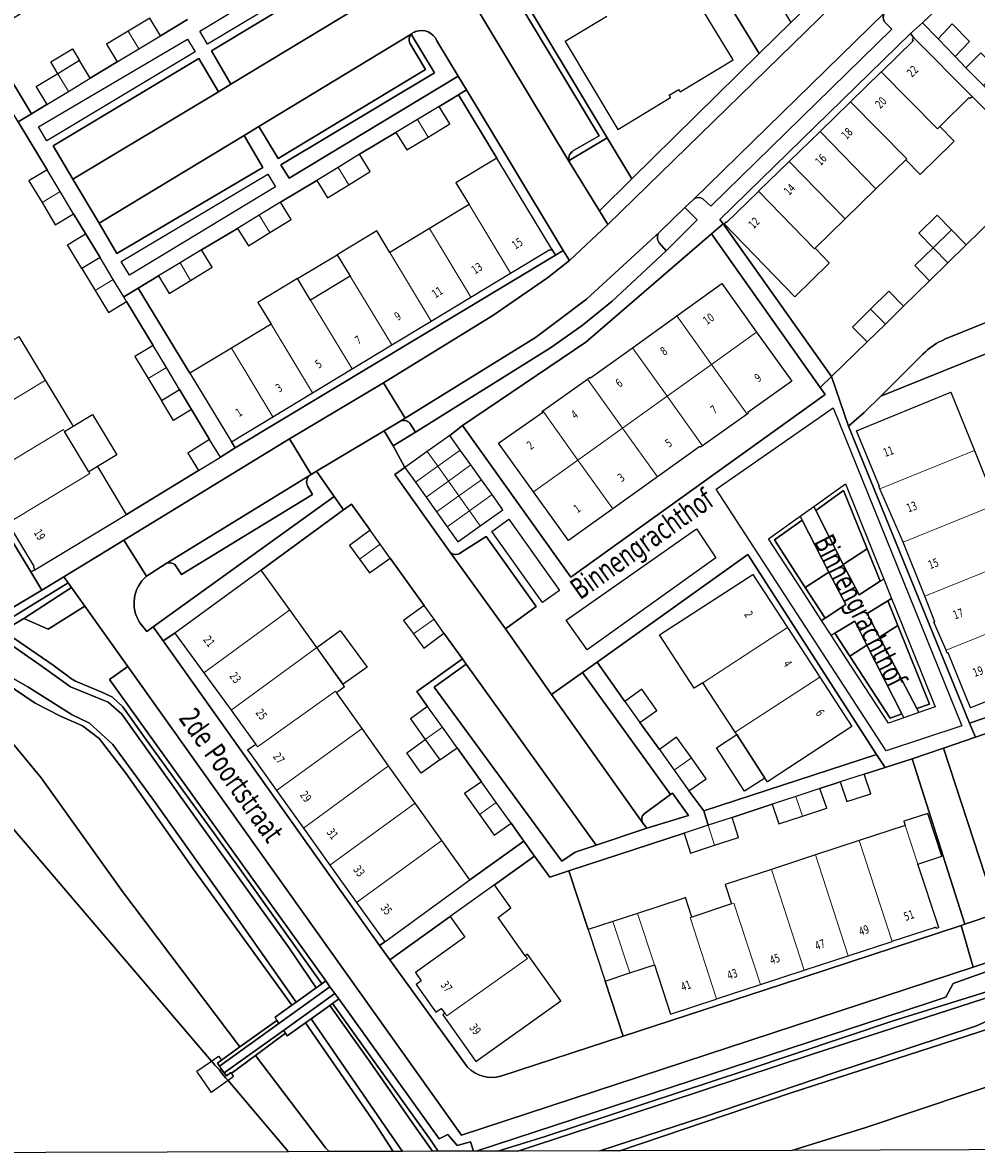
# Model space of a CAD drawing. Extents: x 136185 to 136541, y 444188 to 444483.
# Tile 2 of 9: x 136254 to 136366, y 444188 to 444320. Entities that reach past the tile are written whole.
import ezdxf
from ezdxf.enums import TextEntityAlignment as Align

# ---------------------------------------------------------------- set-up
doc = ezdxf.new("R2010")
doc.units = 0
doc.header["$LTSCALE"] = 0.001
doc.header["$MEASUREMENT"] = 0
for name, color, linetype in [('BTD_BEGROEID_TERREINDEEL', 252, 'CONTINUOUS'), ('GBI_GEBOUWINSTALLATIE', 252, 'CONTINUOUS'), ('KWD_KUNSTWERKDEEL', 252, 'CONTINUOUS'), ('ORL_STRAATNAAM', 250, 'CONTINUOUS'), ('OTD_ONBEGROEID_TERREINDEEL', 252, 'CONTINUOUS'), ('OWT_ONDERSTEUNEND_WATERDEEL', 252, 'CONTINUOUS'), ('VHL_OVERIG', 252, 'CONTINUOUS'), ('WGD_WEGDEEL', 252, 'CONTINUOUS'), ('WTD_WATERDEEL', 252, 'CONTINUOUS')]:
    doc.layers.add(name, color=color, linetype=linetype)
doc.layers.add('PND_BEBOUWING', color=7, linetype='CONTINUOUS', lineweight=18)
doc.styles.get("Standard").update_dxf_attribs({"font": 'verdana.ttf'})

msp = doc.modelspace()

# ---------------------------------------------------------------- linework, layer by layer
at = {"layer": 'BTD_BEGROEID_TERREINDEEL'}
for points in [[(136299.713, 444332.153), (136276.005, 444317.968), (136275.101, 444319.492), (136298.778, 444333.804)], [(136338.74, 444329.505), (136344.175, 444320.531), (136340.467, 444316.88), (136334.385, 444326.898)], [(136273.668, 444318.571), (136274.563, 444317.08), (136257.238, 444306.702), (136256.252, 444308.319)], [(136266.902, 444290.996), (136265.919, 444292.573), (136283.057, 444302.808), (136283.959, 444301.305)], [(136350.574, 444266.594), (136355.047, 444255.475), (136354.638, 444255.214), (136353.097, 444258.997), (136350.347, 444265.818), (136347.102, 444263.503), (136346.874, 444263.954)], [(136347.102, 444263.503), (136350.347, 444265.818), (136353.097, 444258.997), (136350.3, 444257.188)], [(136317.161, 444254.126), (136315.164, 444252.757), (136309.228, 444261.048), (136311.225, 444262.465)], [(136345.499, 444262.36), (136342.269, 444260.055), (136345.877, 444254.498), (136348.197, 444250.925), (136347.778, 444250.653), (136345.458, 444254.226), (136341.589, 444260.184), (136345.267, 444262.808)], [(136345.499, 444262.36), (136348.641, 444256.294), (136345.877, 444254.498), (136342.269, 444260.055)], [(136320.375, 444247.214), (136317.926, 444250.67), (136333.171, 444261.334), (136335.428, 444257.945)], [(136355.964, 444253.195), (136357.121, 444250.32), (136361.045, 444240.565), (136359.138, 444239.889), (136358.904, 444240.337), (136360.387, 444240.862), (136356.692, 444250.046), (136355.531, 444252.932)], [(136266.68, 444245.267), (136264.54, 444243.742), (136289.828, 444208.516), (136289.359, 444208.179), (136279.288, 444222.302), (136268.889, 444236.665), (136266.1, 444240.549), (136264.885, 444241.665), (136263.65, 444242.262), (136260.563, 444243.537), (136260.104, 444243.836), (136257.973, 444245.41), (136252.113, 444249.419), (136254.545, 444250.883), (136257.392, 444249.63), (136261.655, 444252.322)], [(136279.288, 444222.302), (136289.359, 444208.179), (136288.706, 444207.709), (136285.503, 444212.424), (136275.361, 444226.547), (136266.009, 444239.674), (136264.41, 444241.075), (136259.98, 444242.886), (136256.697, 444245.267), (136251.35, 444248.96), (136252.113, 444249.419), (136257.973, 444245.41), (136260.104, 444243.836), (136260.563, 444243.537), (136263.65, 444242.262), (136264.885, 444241.665), (136266.1, 444240.549), (136268.889, 444236.665)], [(136349.34, 444249.166), (136351.089, 444246.473), (136355.792, 444239.232), (136357.153, 444239.715), (136357.381, 444239.265), (136355.587, 444238.629), (136350.67, 444246.201), (136348.913, 444248.906)], [(136356.692, 444250.046), (136360.387, 444240.862), (136358.904, 444240.337), (136354.544, 444248.674)], [(136251.35, 444248.96), (136256.697, 444245.267), (136259.98, 444242.886), (136264.41, 444241.075), (136266.009, 444239.674), (136275.361, 444226.547), (136285.503, 444212.424), (136288.706, 444207.709), (136286.366, 444206.027), (136278.207, 444217.629), (136269.609, 444229.743), (136264.951, 444236.16), (136262.213, 444238.653), (136260.171, 444239.628), (136254.997, 444242.864), (136251.087, 444245.088), (136248.539, 444247.268)], [(136247.962, 444246.92), (136249.074, 444245.532), (136252.364, 444243.338), (136255.853, 444240.966), (136258.824, 444239.471), (136261.376, 444238.334), (136263.349, 444236.859), (136266.46, 444232.811), (136274.315, 444221.626), (136285.867, 444205.668), (136283.913, 444204.263), (136284.09, 444203.908), (136279.79, 444200.8), (136266.082, 444218.967), (136256.551, 444232.252), (136248.963, 444241.385), (136244.715, 444245.245), (136245.743, 444245.899), (136246.724, 444246.175)], [(136248.539, 444247.268), (136251.087, 444245.088), (136254.997, 444242.864), (136260.171, 444239.628), (136262.213, 444238.653), (136264.951, 444236.16), (136269.609, 444229.743), (136278.207, 444217.629), (136286.366, 444206.027), (136285.867, 444205.668), (136274.315, 444221.626), (136266.46, 444232.811), (136263.349, 444236.859), (136261.376, 444238.334), (136258.824, 444239.471), (136255.853, 444240.966), (136252.364, 444243.338), (136249.074, 444245.532), (136247.962, 444246.92)], [(136353.087, 444247.744), (136357.153, 444239.715), (136355.792, 444239.232), (136351.089, 444246.473)], [(136307.4247, 444188.6189), (136359.982, 444205.855), (136362.313, 444206.606), (136363.176, 444208.216), (136366.974, 444209.593), (136367.69, 444207.438), (136356.144, 444203.845), (136338.858, 444198.063), (136315.479, 444190.337), (136309.9596, 444188.6259)], [(136309.9596, 444188.6259), (136315.479, 444190.337), (136338.858, 444198.063), (136356.144, 444203.845), (136367.69, 444207.438), (136367.897, 444206.813), (136346.973, 444200.053), (136325.387, 444192.901), (136312.2735, 444188.6322)], [(136298.8026, 444188.5953), (136297.195, 444190.896), (136288.118, 444204.092), (136290.288, 444205.643), (136295.022, 444199.042), (136300.478, 444191.192), (136302.2945, 444188.6049)], [(136302.2945, 444188.6049), (136300.478, 444191.192), (136295.022, 444199.042), (136290.288, 444205.643), (136290.624, 444205.883), (136301.893, 444190.228), (136302.9618, 444188.6067)], [(136302.9618, 444188.6067), (136301.893, 444190.228), (136290.624, 444205.883), (136291.364, 444206.411), (136303.098, 444190.046), (136304.102, 444190.589), (136305.168, 444189.28), (136306.74, 444189.725), (136307.0858, 444188.618)], [(136312.2735, 444188.6322), (136325.387, 444192.901), (136346.973, 444200.053), (136367.897, 444206.813), (136368.661, 444204.509), (136365.906, 444203.265), (136361.76, 444201.899), (136349.087, 444197.736), (136334.179, 444192.669), (136321.859, 444188.6585)], [(136321.859, 444188.6585), (136334.179, 444192.669), (136349.087, 444197.736), (136361.76, 444201.899), (136365.906, 444203.265), (136368.661, 444204.509), (136368.951, 444203.635), (136367.465, 444202.959), (136344.243, 444195.422), (136324.2177, 444188.6649)], [(136290.2241, 444188.5718), (136289.835, 444188.981), (136281.602, 444199.798), (136285.112, 444202.404), (136285.329, 444202.1), (136287.451, 444203.616), (136295.549, 444191.903), (136297.713, 444188.5923)], [(136297.713, 444188.5923), (136295.549, 444191.903), (136287.451, 444203.616), (136288.118, 444204.092), (136297.195, 444190.896), (136298.8026, 444188.5953)], [(136324.2177, 444188.6649), (136344.243, 444195.422), (136367.465, 444202.959), (136368.951, 444203.635), (136369.475, 444202.054), (136369.854, 444202.174), (136371.31, 444197.553), (136352.939, 444191.399), (136344.3242, 444188.72)]]:
    msp.add_lwpolyline(points, close=True, dxfattribs=at)
for points in [[(136299.82, 444319.139, -0.1528), (136300.326, 444319.45, -0.4039), (136302.821, 444318.379), (136305.314, 444314.241), (136285.535, 444302.314), (136284.578, 444303.892), (136302.536, 444314.643), (136299.82, 444319.139)], [(136322.704, 444307.05), (136325.594, 444302.23), (136321.814, 444298.507), (136318.359, 444304.119, -0.0663), (136318.259, 444304.387), (136322.704, 444307.05)], [(136333.242, 444297.469), (136329.607, 444293.817), (136328.795, 444294.757, -0.3282), (136328.818, 444296.03), (136331.815, 444298.889), (136333.242, 444297.469)], [(136368.554, 444286.093), (136369.772, 444282.921), (136354.698, 444276.86), (136359.628, 444281.749, -0.0981), (136362.263, 444283.537), (136368.554, 444286.093)], [(136299.645, 444273.684), (136300.322, 444272.64), (136297.697, 444271.05), (136296.647, 444272.806), (136298.473, 444273.897, -0.3552), (136299.645, 444273.684)], [(136290.813, 444265.129), (136269.66, 444249.905), (136268.911, 444249.366), (136268.1, 444250.378, -0.3808), (136268.881, 444255.808), (136271.171, 444257.312, -0.2736), (136272.174, 444257.16), (136272.971, 444256.014), (136288.266, 444265.351), (136287.728, 444266.306, -0.3443), (136287.918, 444267.59), (136288.139, 444267.712), (136288.761, 444268.094), (136290.813, 444265.129)], [(136330.132, 444230.287), (136330.342, 444230.44), (136332.219, 444227.863), (136327.346, 444226.383), (136326.83, 444227.083, -0.3256), (136327.029, 444228.026), (136330.132, 444230.287)]]:
    msp.add_lwpolyline(points, format="xyb", dxfattribs=at)
at = {"layer": 'GBI_GEBOUWINSTALLATIE'}
for points in [[(136261.048, 444316.083), (136258.503, 444314.533), (136257.676, 444315.902), (136260.221, 444317.446)], [(136362.966, 444296.285), (136360.82, 444294.196), (136359.151, 444295.91), (136361.296, 444297.999)], [(136263.44, 444293.04), (136261.31, 444291.758), (136259.625, 444294.541), (136261.759, 444295.834)], [(136291.169, 444293.366), (136292.687, 444290.853), (136288.06, 444288.06), (136286.523, 444290.604)], [(136274.153, 444275.299), (136272.027, 444274.016), (136270.612, 444276.361), (136272.742, 444277.643)], [(136260.314, 444273.344), (136262.563, 444274.702), (136265.406, 444269.992), (136263.166, 444268.64), (136262.139, 444268.02), (136259.287, 444272.724)], [(136288.773, 444247.469), (136291.518, 444249.475), (136294.652, 444245.186), (136291.845, 444243.177)], [(136337.862, 444237.295), (136341.163, 444232.221), (136338.79, 444230.677), (136335.489, 444235.752)]]:
    msp.add_lwpolyline(points, close=True, dxfattribs=at)
at = {"layer": 'KWD_KUNSTWERKDEEL'}
msp.add_lwpolyline([(136274.839, 444197.833), (136274.754, 444197.954), (136276.477, 444199.153), (136277.302, 444199.728), (136277.548, 444199.375), (136277.641, 444199.247), (136277.158, 444198.898), (136277.397, 444198.567), (136277.657, 444198.207), (136277.963, 444197.784), (136278.218, 444197.432), (136278.716, 444197.802), (136278.787, 444197.708), (136278.857, 444197.613), (136279.058, 444197.334), (136278.411, 444196.869), (136276.566, 444195.542), (136276.477, 444195.48), (136274.997, 444197.606)], close=True, dxfattribs=at)
at = {"layer": 'OTD_ONBEGROEID_TERREINDEEL'}
for points in [[(136334.385, 444326.898), (136340.467, 444316.88), (136325.594, 444302.23), (136322.704, 444307.05), (136307.809, 444331.897)], [(136366.385, 444316.988), (136364.625, 444315.229), (136363.405, 444316.539), (136365.061, 444318.306), (136363.052, 444320.354), (136361.396, 444318.588), (136359.592, 444320.469), (136364.654, 444325.355), (136370.343, 444328.776)], [(136322.665, 444321.21), (136317.802, 444318.275), (136323.979, 444308.021), (136330.14, 444311.765), (136329.981, 444312.026), (136331.094, 444312.697), (136331.26, 444312.423), (136337.432, 444316.146), (136331.851, 444325.381)], [(136273.668, 444320.876), (136270.515, 444318.962), (136269.276, 444321.028), (136266.721, 444319.496), (136264.204, 444317.986), (136265.443, 444315.92), (136262.303, 444314.014), (136261.048, 444316.083), (136258.503, 444314.533), (136255.993, 444313.005), (136257.242, 444310.945), (136255.416, 444309.842), (136249.961, 444318.876), (136250.234, 444319.049), (136250.175, 444319.142), (136254.241, 444321.595)], [(136367.739, 444297.481), (136364.688, 444294.517), (136362.966, 444296.285), (136360.82, 444294.196), (136358.675, 444292.107), (136360.402, 444290.331), (136357.363, 444287.364), (136355.647, 444289.126), (136353.514, 444287.026), (136351.381, 444284.925), (136353.117, 444283.184), (136348.954, 444279.15), (136336.28, 444296.972), (136335.898, 444297.509), (136358.164, 444319.23), (136358.577, 444318.741), (136358.378, 444318.543), (136358.514, 444318.404), (136354.776, 444314.763), (136354.747, 444314.735), (136351.18, 444311.261), (136347.598, 444307.775), (136344.01, 444304.282), (136340.426, 444300.793), (136340.412, 444300.779), (136336.677, 444297.142), (136336.593, 444297.224), (136336.381, 444297.006), (136344.658, 444288.471), (136348.618, 444292.353), (136348.682, 444292.415), (136347.019, 444294.128), (136350.55, 444297.568), (136354.137, 444301.061), (136357.612, 444304.447), (136359.288, 444302.74), (136359.434, 444302.882), (136362.979, 444306.34), (136363.05, 444306.409), (136363.298, 444306.651), (136361.609, 444308.369), (136365.047, 444311.738), (136365.135, 444311.667), (136365.369, 444311.883), (136371.018, 444306.174)], [(136253.87, 444308.908), (136257.253, 444303.306), (136255.123, 444302.024), (136256.66, 444299.47), (136258.214, 444296.887), (136260.343, 444298.168), (136263.44, 444293.04), (136261.31, 444291.758), (136262.861, 444289.197), (136264.414, 444286.634), (136266.544, 444287.916), (136269.645, 444282.775), (136267.515, 444281.493), (136269.065, 444278.925), (136270.612, 444276.361), (136272.742, 444277.643), (136276.252, 444271.77), (136273.695, 444270.202), (136274.952, 444268.152), (136266.546, 444263.037), (136263.291, 444268.433), (136263.166, 444268.64), (136262.139, 444268.02), (136259.287, 444272.724), (136260.314, 444273.344), (136260.181, 444273.564), (136257.083, 444278.702), (136253.984, 444283.84)], [(136252.662, 444262.018), (136255.749, 444256.902), (136255.655, 444256.845), (136255.82, 444256.572), (136255.345, 444256.304), (136231.636, 444295.472)], [(136368.353, 444216.45), (136362.021, 444235.729), (136365.759, 444237.001), (136367.932, 444237.741)]]:
    msp.add_lwpolyline(points, dxfattribs=at)
for points in [[(136306.575, 444299.236), (136301.944, 444296.441), (136297.314, 444293.647), (136295.795, 444296.161), (136291.169, 444293.366), (136292.687, 444290.853), (136288.06, 444288.06), (136286.523, 444290.604), (136281.899, 444287.811), (136283.435, 444285.268), (136278.809, 444282.476), (136273.943, 444279.538), (136267.904, 444289.458), (136270.277, 444290.894), (136271.534, 444288.861), (136274.031, 444290.372), (136276.567, 444291.906), (136275.31, 444293.939), (136279.529, 444296.459), (136280.786, 444294.426), (136283.282, 444295.969), (136285.772, 444297.509), (136284.542, 444299.538), (136288.773, 444302.051), (136290.031, 444300.017), (136292.53, 444301.563), (136295.029, 444303.108), (136293.788, 444305.116), (136298.035, 444307.651), (136299.293, 444305.618), (136301.793, 444307.132), (136304.332, 444308.669), (136303.075, 444310.702), (136305.362, 444312.08), (136309.827, 444304.667), (136305.045, 444301.763)], [(136348.204, 444277.033), (136318.455, 444255.684), (136305.822, 444273.407), (136320.233, 444283.171), (136334.918, 444295.801), (136347.62, 444277.858)], [(136316.25, 444294.022), (136316.664, 444293.336), (136279.253, 444270.814), (136278.822, 444271.523), (136283.656, 444274.445), (136288.282, 444277.239), (136292.908, 444280.034), (136297.535, 444282.829), (136302.162, 444285.625), (136306.794, 444288.424), (136311.427, 444291.223), (136316.006, 444293.99), (136316.053, 444293.908)], [(136314.103, 444265.664), (136310.024, 444271.362), (136315.184, 444274.994), (136315.124, 444275.077), (136315.198, 444275.13), (136320.405, 444278.85), (136320.711, 444279.069), (136320.773, 444278.983), (136325.666, 444282.496), (136330.866, 444286.227), (136336.141, 444290.014), (136340.194, 444284.339), (136344.287, 444278.608), (136339.164, 444274.949), (136339.225, 444274.864), (136339.076, 444274.758), (136333.86, 444271.048), (136333.613, 444270.872), (136333.557, 444270.951), (136328.596, 444267.407), (136323.389, 444263.686), (136318.181, 444259.966)], [(136369.772, 444282.921), (136372.261, 444276.585), (136369.977, 444275.681), (136371.185, 444272.844), (136373.384, 444273.812), (136374.858, 444270.182), (136372.667, 444269.239), (136373.791, 444266.476), (136374.915, 444263.712), (136377.106, 444264.655), (136378.603, 444260.969), (136376.329, 444260.077), (136377.421, 444257.293), (136379.719, 444258.194), (136381.198, 444254.59), (136378.911, 444253.676), (136380.047, 444250.863), (136382.309, 444251.817), (136384.705, 444245.371), (136381.569, 444244.294), (136365.091, 444238.638), (136350.927, 444273.338), (136352.748, 444274.925), (136354.698, 444276.86)], [(136373.447, 444251.237), (136376.092, 444244.755), (136365.185, 444240.428), (136362.564, 444246.85), (136362.477, 444246.82), (136362.372, 444247.066), (136362.329, 444247.167), (136360.921, 444250.449), (136361.023, 444250.486), (136359.832, 444253.483), (136357.321, 444259.802), (136354.582, 444266.026), (136354.48, 444266.259), (136354.568, 444266.293), (136351.867, 444272.795), (136362.888, 444277.302), (136365.644, 444270.499), (136368.2, 444264.189), (136370.672, 444258.089), (136371.782, 444258.545), (136371.87, 444258.328), (136374.432, 444252.029), (136374.575, 444251.677)], [(136303.644, 444249.158), (136305.807, 444246.139), (136300.488, 444242.32), (136301.738, 444240.579), (136299.72, 444239.163), (136301.464, 444236.734), (136303.177, 444234.348), (136305.195, 444235.763), (136308.04, 444231.79), (136306.038, 444230.406), (136307.784, 444227.961), (136309.507, 444225.548), (136311.487, 444226.956), (136312.997, 444224.837), (136306.677, 444220.332), (136303.39, 444224.945), (136300.285, 444229.302), (136297.18, 444233.658), (136294.075, 444238.017), (136291.066, 444242.239), (136292.031, 444242.917), (136291.92, 444243.072), (136288.773, 444247.469), (136285.625, 444251.866), (136282.283, 444256.535), (136291.898, 444263.56), (136292.822, 444264.235), (136295.033, 444261.171), (136292.608, 444259.391), (136293.77, 444257.795), (136294.934, 444256.196), (136297.372, 444257.929), (136301.321, 444252.402), (136298.929, 444250.63), (136300.081, 444249.06), (136301.29, 444247.414)], [(136350.3, 444257.188), (136353.097, 444258.997), (136354.638, 444255.214), (136352.182, 444253.653)], [(136339.17, 444258.344), (136354.217, 444234.986), (136334.003, 444228.376), (136332.266, 444230.72), (136334.277, 444232.147), (136332.559, 444234.569), (136330.841, 444236.991), (136328.819, 444235.556), (136326.543, 444238.705), (136328.522, 444240.121), (136326.758, 444242.602), (136324.799, 444241.186), (136321.552, 444245.781)], [(136333.918, 444243.361), (136332.9, 444242.714), (136328.846, 444248.947), (136339.728, 444256.028), (136343.79, 444249.81), (136347.58, 444244.008), (136351.334, 444238.262), (136341.448, 444231.782), (136341.163, 444232.221), (136337.862, 444237.295), (136337.683, 444237.571)], [(136278.764, 444240.154), (136281.666, 444236.155), (136280.688, 444235.49), (136280.98, 444235.082), (136284.064, 444230.772), (136287.206, 444226.38), (136290.319, 444222.029), (136293.431, 444217.679), (136296.719, 444213.085), (136296.118, 444212.647), (136270.828, 444248.261), (136272.205, 444249.172), (136275.586, 444244.521)], [(136358.379, 444234.482), (136364.54, 444215.142), (136364.082, 444214.991), (136343.112, 444208.1), (136324.584, 444202.061), (136322.47, 444208.501), (136325.362, 444209.449), (136328.253, 444210.396), (136330.112, 444204.651), (136335.443, 444206.398), (136335.51, 444206.42), (136340.641, 444208.101), (136345.764, 444209.779), (136350.905, 444211.463), (136356.035, 444213.143), (136356.046, 444213.147), (136361.114, 444214.807), (136361.18, 444214.689), (136361.477, 444214.778), (136359.044, 444222.179), (136361.851, 444223.102), (136360.212, 444228.088), (136357.395, 444227.195), (136357.562, 444226.687), (136352.188, 444224.924), (136352.165, 444224.916), (136347.058, 444223.24), (136341.927, 444221.556), (136336.729, 444219.851), (136336.517, 444219.782), (136337.268, 444217.521), (136332.627, 444215.981), (136331.88, 444218.259), (136331.589, 444218.163), (136326.281, 444216.415), (136323.391, 444215.463), (136320.498, 444214.51), (136318.248, 444221.365), (136331.71, 444225.798), (136332.455, 444223.451), (136335.269, 444224.368), (136338.082, 444225.284), (136337.337, 444227.631), (136341.991, 444229.166), (136342.791, 444226.868), (136345.549, 444227.773), (136348.39, 444228.705), (136347.589, 444231.003), (136349.95, 444231.797), (136350.75, 444229.499), (136353.553, 444230.392), (136352.753, 444232.69), (136355.195, 444233.468)], [(136277.397, 444198.567), (136277.158, 444198.898), (136277.641, 444199.247), (136279.79, 444200.8), (136284.09, 444203.908), (136284.346, 444203.551)], [(136278.787, 444197.708), (136278.716, 444197.802), (136278.218, 444197.432), (136277.963, 444197.784), (136284.869, 444202.742), (136285.112, 444202.404), (136281.602, 444199.798)]]:
    msp.add_lwpolyline(points, close=True, dxfattribs=at)
msp.add_lwpolyline([(136318.248, 444221.365), (136320.498, 444214.51), (136322.47, 444208.501), (136324.584, 444202.061), (136310.286, 444197.4, -0.2822), (136306.406, 444198.458), (136297.334, 444210.97), (136304.38, 444216.041), (136306.097, 444213.644), (136300.326, 444209.507), (136300.984, 444208.524), (136300.402, 444208.109), (136302.688, 444204.857), (136303.301, 444205.313), (136303.751, 444204.731), (136303.504, 444204.544), (136307.354, 444199.119), (136317.316, 444206.21), (136313.424, 444211.651), (136313.15, 444211.46), (136309.963, 444215.938), (136311.473, 444217.041), (136309.556, 444219.749), (136314.235, 444223.101), (136316, 444220.625), (136318.248, 444221.365)], format="xyb", dxfattribs=at)
at = {"layer": 'OWT_ONDERSTEUNEND_WATERDEEL'}
msp.add_lwpolyline([(136248.963, 444241.385), (136256.551, 444232.252), (136266.082, 444218.967), (136279.79, 444200.8), (136277.641, 444199.247), (136277.158, 444198.898), (136277.397, 444198.567), (136277.657, 444198.207), (136277.428, 444198.034), (136277.138, 444198.381), (136276.872, 444198.691), (136276.756, 444198.826), (136276.576, 444199.037), (136276.477, 444199.153), (136250.314, 444229.731)], dxfattribs=at)
for points in [[(136344.3242, 444188.72), (136352.939, 444191.399), (136371.31, 444197.553), (136373.822, 444189.585), (136374.02, 444188.957), (136374.471, 444189.128), (136375.351, 444189.38), (136375.745, 444189.52), (136375.548, 444190.139), (136373.043, 444197.992), (136391.727, 444204.082), (136413.037, 444211.268), (136431.082, 444218.368), (136431.506, 444216.707), (136429.622, 444214.677), (136412.079, 444206.585), (136378.292, 444190.791), (136376.338, 444189.375), (136376.024, 444189.148), (136375.735, 444188.938), (136375.381, 444188.8051)], [(136285.4748, 444188.5588), (136278.411, 444196.869), (136278.187, 444197.132), (136278.119, 444197.212), (136277.76, 444197.638), (136277.428, 444198.034), (136277.657, 444198.207), (136277.963, 444197.784), (136278.218, 444197.432), (136278.716, 444197.802), (136278.787, 444197.708), (136281.602, 444199.798), (136289.835, 444188.981), (136290.2241, 444188.5718)]]:
    msp.add_lwpolyline(points, close=True, dxfattribs=at)
at = {"layer": 'PND_BEBOUWING'}
msp.add_lwpolyline([(136331.851, 444325.381), (136337.432, 444316.146), (136331.26, 444312.423), (136331.094, 444312.697), (136329.981, 444312.026), (136330.14, 444311.765), (136323.979, 444308.021), (136317.802, 444318.275), (136322.665, 444321.21)], dxfattribs=at)
for points in [[(136269.276, 444321.028), (136270.515, 444318.962), (136267.966, 444317.433), (136266.721, 444319.496)], [(136266.721, 444319.496), (136267.966, 444317.433), (136265.443, 444315.92), (136264.204, 444317.986)], [(136365.061, 444318.306), (136363.405, 444316.539), (136361.396, 444318.588), (136363.052, 444320.354)], [(136354.747, 444314.735), (136354.776, 444314.763), (136358.514, 444318.404), (136358.378, 444318.543), (136358.577, 444318.741), (136365.369, 444311.883), (136365.135, 444311.667), (136365.047, 444311.738), (136361.609, 444308.369), (136361.327, 444308.092)], [(136366.71, 444313.139), (136364.625, 444315.229), (136366.385, 444316.988), (136368.474, 444314.898)], [(136261.048, 444316.083), (136262.303, 444314.014), (136259.751, 444312.466), (136258.503, 444314.533)], [(136258.503, 444314.533), (136259.751, 444312.466), (136257.242, 444310.945), (136255.993, 444313.005)], [(136357.757, 444304.59), (136351.18, 444311.261), (136354.747, 444314.735), (136361.327, 444308.092), (136361.609, 444308.369), (136363.298, 444306.651), (136363.05, 444306.409), (136362.979, 444306.34), (136359.434, 444302.882), (136359.288, 444302.74), (136357.612, 444304.447)], [(136354.137, 444301.061), (136347.598, 444307.775), (136351.18, 444311.261), (136357.757, 444304.59), (136357.612, 444304.447)], [(136300.555, 444309.177), (136303.075, 444310.702), (136304.332, 444308.669), (136301.793, 444307.132)], [(136301.793, 444307.132), (136299.293, 444305.618), (136298.035, 444307.651), (136300.555, 444309.177)], [(136344.01, 444304.282), (136347.598, 444307.775), (136354.137, 444301.061), (136350.55, 444297.568)], [(136291.281, 444303.583), (136293.788, 444305.116), (136295.029, 444303.108), (136292.53, 444301.563)], [(136309.827, 444304.667), (136311.302, 444302.219), (136316.25, 444294.022), (136316.053, 444293.908), (136316.006, 444293.99), (136311.427, 444291.223), (136306.575, 444299.236), (136305.045, 444301.763)], [(136292.53, 444301.563), (136290.031, 444300.017), (136288.773, 444302.051), (136291.281, 444303.583)], [(136347.019, 444294.128), (136346.952, 444294.063), (136340.426, 444300.793), (136344.01, 444304.282), (136350.55, 444297.568)], [(136257.253, 444303.306), (136258.787, 444300.755), (136256.66, 444299.47), (136255.123, 444302.024)], [(136258.787, 444300.755), (136260.343, 444298.168), (136258.214, 444296.887), (136256.66, 444299.47)], [(136348.618, 444292.353), (136344.658, 444288.471), (136336.381, 444297.006), (136336.593, 444297.224), (136336.677, 444297.142), (136340.412, 444300.779), (136340.426, 444300.793), (136346.952, 444294.063), (136347.019, 444294.128), (136348.682, 444292.415)], [(136282.036, 444297.999), (136284.542, 444299.538), (136285.772, 444297.509), (136283.282, 444295.969)], [(136306.794, 444288.424), (136301.944, 444296.441), (136306.575, 444299.236), (136311.427, 444291.223)], [(136283.282, 444295.969), (136280.786, 444294.426), (136279.529, 444296.459), (136282.036, 444297.999)], [(136297.314, 444293.647), (136302.162, 444285.625), (136297.535, 444282.829), (136292.687, 444290.853), (136291.169, 444293.366), (136295.795, 444296.161)], [(136302.162, 444285.625), (136297.314, 444293.647), (136301.944, 444296.441), (136306.794, 444288.424)], [(136360.82, 444294.196), (136362.966, 444296.285), (136364.688, 444294.517), (136362.545, 444292.424)], [(136360.402, 444290.331), (136358.675, 444292.107), (136360.82, 444294.196), (136362.545, 444292.424)], [(136263.44, 444293.04), (136264.99, 444290.482), (136262.861, 444289.197), (136261.31, 444291.758)], [(136272.794, 444292.417), (136275.31, 444293.939), (136276.567, 444291.906), (136274.031, 444290.372)], [(136274.031, 444290.372), (136271.534, 444288.861), (136270.277, 444290.894), (136272.794, 444292.417)], [(136264.99, 444290.482), (136266.225, 444288.442), (136266.544, 444287.916), (136264.414, 444286.634), (136262.861, 444289.197)], [(136288.06, 444288.06), (136292.908, 444280.034), (136288.282, 444277.239), (136283.435, 444285.268), (136281.899, 444287.811), (136286.523, 444290.604)], [(136292.908, 444280.034), (136288.06, 444288.06), (136292.687, 444290.853), (136297.535, 444282.829)], [(136330.866, 444286.227), (136336.141, 444290.014), (136340.194, 444284.339), (136334.919, 444280.564)], [(136353.514, 444287.026), (136355.647, 444289.126), (136357.363, 444287.364), (136355.24, 444285.274)], [(136325.666, 444282.496), (136330.866, 444286.227), (136334.919, 444280.564), (136329.715, 444276.839)], [(136355.24, 444285.274), (136353.117, 444283.184), (136351.381, 444284.925), (136353.514, 444287.026)], [(136283.656, 444274.445), (136278.809, 444282.476), (136283.435, 444285.268), (136288.282, 444277.239)], [(136257.083, 444278.702), (136246.462, 444272.292), (136243.362, 444277.429), (136253.984, 444283.84)], [(136339.076, 444274.758), (136334.919, 444280.564), (136340.194, 444284.339), (136344.287, 444278.608), (136339.164, 444274.949), (136339.225, 444274.864)], [(136269.645, 444282.775), (136271.193, 444280.21), (136269.065, 444278.925), (136267.515, 444281.493)], [(136278.822, 444271.523), (136273.943, 444279.538), (136278.809, 444282.476), (136283.656, 444274.445)], [(136320.405, 444278.85), (136320.711, 444279.069), (136320.773, 444278.983), (136325.666, 444282.496), (136329.715, 444276.839), (136324.511, 444273.114)], [(136271.193, 444280.21), (136272.742, 444277.643), (136270.612, 444276.361), (136269.065, 444278.925)], [(136329.715, 444276.839), (136334.919, 444280.564), (136339.076, 444274.758), (136333.86, 444271.048)], [(136259.154, 444272.944), (136249.562, 444267.155), (136246.462, 444272.292), (136257.083, 444278.702), (136260.181, 444273.564), (136260.314, 444273.344), (136259.287, 444272.724)], [(136315.198, 444275.13), (136320.405, 444278.85), (136324.511, 444273.114), (136319.307, 444269.389)], [(136354.568, 444266.293), (136351.867, 444272.795), (136362.888, 444277.302), (136365.644, 444270.499), (136354.582, 444266.026), (136354.48, 444266.259)], [(136324.511, 444273.114), (136329.715, 444276.839), (136333.86, 444271.048), (136333.613, 444270.872), (136333.557, 444270.951), (136328.596, 444267.407)], [(136314.103, 444265.664), (136310.024, 444271.362), (136315.184, 444274.994), (136315.124, 444275.077), (136315.198, 444275.13), (136319.307, 444269.389)], [(136262.264, 444267.813), (136252.662, 444262.018), (136249.562, 444267.155), (136259.154, 444272.944), (136259.287, 444272.724), (136262.139, 444268.02)], [(136319.307, 444269.389), (136324.511, 444273.114), (136328.596, 444267.407), (136323.389, 444263.686)], [(136276.252, 444271.77), (136277.509, 444269.72), (136274.952, 444268.152), (136273.695, 444270.202)], [(136301.691, 444270.399), (136304.311, 444272.268), (136305.552, 444270.537), (136302.927, 444268.665)], [(136299.07, 444268.53), (136301.691, 444270.399), (136302.927, 444268.665), (136300.308, 444266.797)], [(136302.927, 444268.665), (136305.552, 444270.537), (136306.793, 444268.806), (136304.164, 444266.931)], [(136357.321, 444259.802), (136354.582, 444266.026), (136365.644, 444270.499), (136368.2, 444264.189)], [(136323.389, 444263.686), (136318.181, 444259.966), (136314.103, 444265.664), (136319.307, 444269.389)], [(136266.546, 444263.037), (136255.82, 444256.572), (136255.655, 444256.845), (136255.749, 444256.902), (136252.662, 444262.018), (136262.264, 444267.813), (136262.139, 444268.02), (136263.166, 444268.64), (136263.291, 444268.433)], [(136300.308, 444266.797), (136302.927, 444268.665), (136304.164, 444266.931), (136301.547, 444265.064)], [(136304.164, 444266.931), (136306.793, 444268.806), (136308.035, 444267.075), (136305.401, 444265.197)], [(136301.547, 444265.064), (136304.164, 444266.931), (136305.401, 444265.197), (136302.785, 444263.331)], [(136305.401, 444265.197), (136308.035, 444267.075), (136309.276, 444265.344), (136306.638, 444263.463)], [(136302.785, 444263.331), (136305.401, 444265.197), (136306.638, 444263.463), (136304.024, 444261.598)], [(136306.638, 444263.463), (136309.276, 444265.344), (136310.538, 444263.584), (136307.892, 444261.704)], [(136359.832, 444253.483), (136357.321, 444259.802), (136368.2, 444264.189), (136370.672, 444258.089), (136370.757, 444257.88)], [(136307.892, 444261.704), (136305.276, 444259.846), (136304.024, 444261.598), (136306.638, 444263.463)], [(136293.77, 444257.795), (136292.608, 444259.391), (136295.033, 444261.171), (136296.203, 444259.55)], [(136297.372, 444257.929), (136294.934, 444256.196), (136293.77, 444257.795), (136296.203, 444259.55)], [(136359.832, 444253.483), (136370.757, 444257.88), (136370.672, 444258.089), (136371.782, 444258.545), (136371.87, 444258.328), (136374.432, 444252.029), (136374.575, 444251.677), (136373.447, 444251.237), (136373.308, 444251.577), (136362.329, 444247.167), (136360.921, 444250.449), (136361.023, 444250.486)], [(136275.586, 444244.521), (136272.205, 444249.172), (136282.283, 444256.535), (136285.625, 444251.866)], [(136332.9, 444242.714), (136328.846, 444248.947), (136339.728, 444256.028), (136343.79, 444249.81), (136333.918, 444243.361)], [(136278.764, 444240.154), (136275.586, 444244.521), (136285.625, 444251.866), (136288.773, 444247.469)], [(136298.929, 444250.63), (136301.321, 444252.402), (136302.482, 444250.78), (136300.081, 444249.06)], [(136302.482, 444250.78), (136303.644, 444249.158), (136301.29, 444247.414), (136300.081, 444249.06)], [(136362.329, 444247.167), (136373.308, 444251.577), (136373.447, 444251.237), (136376.092, 444244.755), (136365.185, 444240.428), (136362.564, 444246.85), (136362.477, 444246.82), (136362.372, 444247.066)], [(136337.683, 444237.571), (136333.918, 444243.361), (136343.79, 444249.81), (136347.58, 444244.008)], [(136278.764, 444240.154), (136288.773, 444247.469), (136291.92, 444243.072), (136292.031, 444242.917), (136291.066, 444242.239), (136290.957, 444242.392), (136281.863, 444235.883), (136281.666, 444236.155)], [(136337.683, 444237.571), (136347.58, 444244.008), (136351.334, 444238.262), (136341.448, 444231.782), (136341.163, 444232.221), (136337.862, 444237.295)], [(136324.799, 444241.186), (136326.758, 444242.602), (136328.522, 444240.121), (136326.543, 444238.705)], [(136280.98, 444235.082), (136280.688, 444235.49), (136281.666, 444236.155), (136281.863, 444235.883), (136290.957, 444242.392), (136291.066, 444242.239), (136294.075, 444238.017), (136284.064, 444230.772)], [(136299.72, 444239.163), (136301.738, 444240.579), (136303.467, 444238.171), (136301.464, 444236.734)], [(136284.064, 444230.772), (136294.075, 444238.017), (136297.18, 444233.658), (136287.206, 444226.38)], [(136303.467, 444238.171), (136305.195, 444235.763), (136303.177, 444234.348), (136301.464, 444236.734)], [(136328.819, 444235.556), (136330.841, 444236.991), (136332.559, 444234.569), (136330.542, 444233.138)], [(136287.206, 444226.38), (136297.18, 444233.658), (136300.285, 444229.302), (136290.319, 444222.029)], [(136332.559, 444234.569), (136334.277, 444232.147), (136332.266, 444230.72), (136330.542, 444233.138)], [(136350.75, 444229.499), (136349.95, 444231.797), (136352.753, 444232.69), (136353.553, 444230.392)], [(136307.784, 444227.961), (136306.038, 444230.406), (136308.04, 444231.79), (136309.764, 444229.373)], [(136344.79, 444230.085), (136347.589, 444231.003), (136348.39, 444228.705), (136345.549, 444227.773)], [(136309.764, 444229.373), (136311.487, 444226.956), (136309.507, 444225.548), (136307.784, 444227.961)], [(136342.791, 444226.868), (136341.991, 444229.166), (136344.79, 444230.085), (136345.549, 444227.773)], [(136290.319, 444222.029), (136300.285, 444229.302), (136303.39, 444224.945), (136293.431, 444217.679)], [(136357.562, 444226.687), (136357.395, 444227.195), (136360.212, 444228.088), (136361.851, 444223.102), (136359.044, 444222.179)], [(136335.269, 444224.368), (136332.455, 444223.451), (136331.71, 444225.798), (136334.524, 444226.715)], [(136334.524, 444226.715), (136337.337, 444227.631), (136338.082, 444225.284), (136335.269, 444224.368)], [(136359.044, 444222.179), (136361.477, 444214.778), (136361.18, 444214.689), (136361.114, 444214.807), (136356.046, 444213.147), (136356.035, 444213.143), (136352.165, 444224.916), (136352.188, 444224.924), (136357.562, 444226.687)], [(136306.677, 444220.332), (136296.719, 444213.085), (136293.431, 444217.679), (136303.39, 444224.945)], [(136350.905, 444211.463), (136347.058, 444223.24), (136352.165, 444224.916), (136356.035, 444213.143)], [(136345.764, 444209.779), (136341.927, 444221.556), (136347.058, 444223.24), (136350.905, 444211.463)], [(136336.517, 444219.782), (136336.729, 444219.851), (136341.927, 444221.556), (136345.764, 444209.779), (136340.641, 444208.101), (136337.544, 444217.612), (136337.268, 444217.521)], [(136303.984, 444204.429), (136303.751, 444204.731), (136303.301, 444205.313), (136302.688, 444204.857), (136300.402, 444208.109), (136300.984, 444208.524), (136300.326, 444209.507), (136306.097, 444213.644), (136304.38, 444216.041), (136309.556, 444219.749), (136311.473, 444217.041), (136309.963, 444215.938), (136313.15, 444211.46), (136313.389, 444211.124)], [(136328.253, 444210.396), (136326.281, 444216.415), (136331.589, 444218.163), (136331.88, 444218.259), (136332.627, 444215.981), (136332.418, 444215.912), (136335.51, 444206.42), (136335.443, 444206.398), (136330.112, 444204.651)], [(136335.51, 444206.42), (136332.418, 444215.912), (136332.627, 444215.981), (136337.268, 444217.521), (136337.544, 444217.612), (136340.641, 444208.101)], [(136325.362, 444209.449), (136323.391, 444215.463), (136326.281, 444216.415), (136328.253, 444210.396)], [(136322.47, 444208.501), (136320.498, 444214.51), (136323.391, 444215.463), (136325.362, 444209.449)], [(136313.389, 444211.124), (136313.15, 444211.46), (136313.424, 444211.651), (136317.316, 444206.21), (136307.354, 444199.119), (136303.504, 444204.544), (136303.751, 444204.731), (136303.984, 444204.429)]]:
    msp.add_lwpolyline(points, close=True, dxfattribs=at)
at = {"layer": 'VHL_OVERIG'}
msp.add_lwpolyline([(136303.177, 444234.348), (136300.975, 444232.804), (136299.305, 444235.185), (136301.464, 444236.734)], close=True, dxfattribs=at)
at = {"layer": 'WGD_WEGDEEL'}
for points in [[(136378.495, 444335.841), (136369.137, 444330.193), (136355.143, 444321.63), (136332.859, 444299.885), (136331.815, 444298.889), (136328.818, 444296.03), (136320.288, 444288.2), (136317.29, 444285.915), (136314.353, 444283.696), (136299.113, 444274.292), (136296.592, 444278.416), (136309.344, 444286.272), (136315.745, 444290.684), (136318.298, 444292.686), (136322.793, 444296.917), (136352.128, 444325.54, -0.0032), (136354.722, 444327.507), (136357.92, 444329.403), (136376.034, 444340.305), (136378.495, 444335.841)], [(136307.809, 444331.897), (136322.704, 444307.05), (136318.259, 444304.387, -0.3417), (136318.804, 444305.55), (136321.781, 444307.263), (136307.608, 444330.828), (136304.612, 444329.017, -0.3224), (136303.307, 444329.17), (136307.809, 444331.897)], [(136334.918, 444295.801), (136320.233, 444283.171), (136305.822, 444273.407), (136304.311, 444272.268), (136301.691, 444270.399), (136299.07, 444268.53), (136297.697, 444271.05), (136300.322, 444272.64), (136316.084, 444282.492), (136319.786, 444285.089), (136323.322, 444287.955), (136329.607, 444293.817), (136333.242, 444297.469), (136331.815, 444298.889), (136332.859, 444299.885, -0.3784), (136333.923, 444299.856), (136334.819, 444299.053), (136356.009, 444319.73), (136355.151, 444320.6, -0.3105), (136355.143, 444321.63), (136369.137, 444330.193)], [(136303.307, 444329.17, 0.3224), (136304.612, 444329.017), (136307.608, 444330.828), (136321.781, 444307.263), (136318.804, 444305.55, 0.3417), (136318.259, 444304.387, 0.0663), (136318.359, 444304.119), (136303.749, 444328.416), (136303.307, 444329.17)], [(136352.128, 444325.54), (136322.793, 444296.917), (136321.814, 444298.507), (136325.594, 444302.23), (136340.467, 444316.88), (136344.175, 444320.531), (136348.585, 444324.735), (136352.08, 444328.207), (136352.447, 444328.571), (136354.722, 444327.507, 0.0032), (136352.128, 444325.54)], [(136299.82, 444319.139), (136282.002, 444308.351), (136280.278, 444307.308), (136263.331, 444297.047), (136260.282, 444302.203), (136277.278, 444312.431), (136278.738, 444313.315), (136302.438, 444327.649), (136303.749, 444328.416), (136318.359, 444304.119), (136321.814, 444298.507), (136322.793, 444296.917), (136318.298, 444292.686), (136317.576, 444293.885), (136311.182, 444304.5), (136306.282, 444312.634), (136305.314, 444314.241), (136302.821, 444318.379, 0.4039), (136300.326, 444319.45, 0.1528), (136299.82, 444319.139)], [(136260.282, 444302.203), (136263.331, 444297.047), (136265.421, 444293.514), (136282.46, 444303.582), (136280.278, 444307.308), (136282.002, 444308.351), (136284.258, 444304.625), (136301.503, 444315.016), (136299.643, 444318.104, -0.2829), (136299.82, 444319.139), (136302.536, 444314.643), (136284.578, 444303.892), (136285.535, 444302.314), (136305.314, 444314.241), (136306.282, 444312.634), (136305.362, 444312.08), (136303.075, 444310.702), (136300.555, 444309.177), (136298.035, 444307.651), (136293.788, 444305.116), (136291.281, 444303.583), (136288.773, 444302.051), (136284.542, 444299.538), (136282.036, 444297.999), (136279.529, 444296.459), (136275.31, 444293.939), (136272.794, 444292.417), (136270.277, 444290.894), (136267.904, 444289.458), (136266.225, 444288.442), (136264.99, 444290.482), (136263.44, 444293.04), (136260.343, 444298.168), (136258.787, 444300.755), (136257.253, 444303.306), (136253.87, 444308.908), (136255.416, 444309.842), (136257.242, 444310.945), (136259.751, 444312.466), (136262.303, 444314.014), (136265.443, 444315.92), (136267.966, 444317.433), (136270.515, 444318.962), (136273.668, 444320.876)], [(136355.143, 444321.63, 0.3105), (136355.151, 444320.6), (136356.009, 444319.73), (136334.819, 444299.053), (136333.923, 444299.856, 0.3784), (136332.859, 444299.885), (136355.143, 444321.63)], [(136299.82, 444319.139, 0.2829), (136299.643, 444318.104), (136301.503, 444315.016), (136284.258, 444304.625), (136282.002, 444308.351), (136299.82, 444319.139)], [(136319.786, 444285.089), (136316.084, 444282.492), (136300.322, 444272.64), (136299.645, 444273.684, 0.3552), (136298.473, 444273.897), (136299.113, 444274.292), (136314.353, 444283.696), (136317.29, 444285.915), (136320.288, 444288.2), (136328.818, 444296.03, 0.3282), (136328.795, 444294.757), (136329.607, 444293.817), (136323.322, 444287.955), (136319.786, 444285.089)], [(136368.554, 444286.093), (136362.263, 444283.537, 0.0981), (136359.628, 444281.749)], [(136350.927, 444273.338), (136365.091, 444238.638), (136365.759, 444237.001), (136362.021, 444235.729), (136358.379, 444234.482), (136355.195, 444233.468), (136354.217, 444234.986), (136339.17, 444258.344), (136321.552, 444245.781), (136319.853, 444244.57), (136316.227, 444241.984), (136310.828, 444249.68), (136314.418, 444252.287), (136308.583, 444260.449), (136305.575, 444258.532, -0.3886), (136304.311, 444258.674), (136297.912, 444267.705), (136299.07, 444268.53), (136300.308, 444266.797), (136301.547, 444265.064), (136302.785, 444263.331), (136304.024, 444261.598), (136305.276, 444259.846), (136307.892, 444261.704), (136310.538, 444263.584), (136309.276, 444265.344), (136308.035, 444267.075), (136306.793, 444268.806), (136305.552, 444270.537), (136304.311, 444272.268), (136305.822, 444273.407), (136318.455, 444255.684), (136348.204, 444277.033), (136347.62, 444277.858), (136348.954, 444279.15), (136350.927, 444273.338)], [(136287.918, 444267.59, 0.3443), (136287.728, 444266.306), (136288.266, 444265.351), (136272.971, 444256.014), (136272.174, 444257.16, 0.2736), (136271.171, 444257.312), (136287.918, 444267.59)], [(136365.507, 444210.144), (136305.7, 444190.489), (136266.68, 444245.267), (136261.655, 444252.322), (136260.116, 444254.481), (136259.724, 444255.032), (136259.226, 444255.731), (136266.207, 444260.003), (136268.881, 444255.808, 0.3808), (136268.1, 444250.378), (136268.911, 444249.366), (136269.66, 444249.905), (136270.828, 444248.261), (136296.118, 444212.647), (136297.334, 444210.97), (136306.406, 444198.458, 0.2822), (136310.286, 444197.4), (136324.584, 444202.061), (136343.112, 444208.1), (136364.082, 444214.991), (136365.507, 444210.144)], [(136304.311, 444258.674, 0.3886), (136305.575, 444258.532), (136308.583, 444260.449), (136314.418, 444252.287), (136310.828, 444249.68), (136304.311, 444258.674)], [(136326.83, 444227.083), (136316.227, 444241.984), (136319.853, 444244.57), (136330.132, 444230.287), (136327.029, 444228.026, 0.3256), (136326.83, 444227.083)]]:
    msp.add_lwpolyline(points, format="xyb", dxfattribs=at)
for points in [[(136275.101, 444319.492), (136298.778, 444333.804), (136299.713, 444332.153), (136276.005, 444317.968)], [(136302.438, 444327.649), (136278.738, 444313.315), (136276.461, 444317.197), (136300.126, 444331.447)], [(136244.956, 444327.147), (136249.961, 444318.876), (136255.416, 444309.842), (136253.87, 444308.908), (136251.488, 444312.853), (136249.936, 444315.43), (136249.341, 444316.419), (136248.39, 444317.999), (136244.097, 444325.013), (136242.858, 444327.075), (136244.426, 444328.024)], [(136364.625, 444315.229), (136366.71, 444313.139), (136368.795, 444311.049), (136372.116, 444307.881), (136373.645, 444305.301), (136372.042, 444304.409), (136371.018, 444306.174), (136365.369, 444311.883), (136358.577, 444318.741), (136358.164, 444319.23), (136359.592, 444320.469), (136361.396, 444318.588), (136363.405, 444316.539)], [(136257.238, 444306.702), (136256.252, 444308.319), (136273.668, 444318.571), (136274.563, 444317.08)], [(136231.636, 444295.472), (136255.345, 444256.304), (136256.635, 444254.172), (136253.059, 444252.02), (136252.583, 444252.81), (136216.84, 444312.206), (136225.25, 444317.374), (136225.643, 444316.735), (136220.545, 444313.673)], [(136277.278, 444312.431), (136260.282, 444302.203), (136257.975, 444306.103), (136275.005, 444316.324)], [(136311.182, 444304.5), (136317.576, 444293.885), (136316.664, 444293.336), (136316.25, 444294.022), (136311.302, 444302.219), (136309.827, 444304.667), (136305.362, 444312.08), (136306.282, 444312.634)], [(136280.278, 444307.308), (136282.46, 444303.582), (136265.421, 444293.514), (136263.331, 444297.047)], [(136265.919, 444292.573), (136283.057, 444302.808), (136283.959, 444301.305), (136266.902, 444290.996)], [(136336.28, 444296.972), (136348.954, 444279.15), (136347.62, 444277.858), (136334.918, 444295.801)], [(136296.58, 444278.409), (136285.593, 444271.864), (136285.577, 444271.855), (136266.207, 444260.003), (136259.226, 444255.731), (136256.635, 444254.172), (136255.345, 444256.304), (136255.82, 444256.572), (136266.546, 444263.037), (136274.952, 444268.152), (136277.509, 444269.72), (136279.253, 444270.814), (136316.664, 444293.336), (136317.576, 444293.885), (136318.298, 444292.686), (136315.745, 444290.684), (136309.344, 444286.272), (136296.592, 444278.416)], [(136267.904, 444289.458), (136273.943, 444279.538), (136278.822, 444271.523), (136279.253, 444270.814), (136277.509, 444269.72), (136276.252, 444271.77), (136272.742, 444277.643), (136271.193, 444280.21), (136269.645, 444282.775), (136266.544, 444287.916), (136266.225, 444288.442)], [(136298.473, 444273.897), (136296.647, 444272.806), (136288.761, 444268.094), (136288.139, 444267.712), (136285.593, 444271.864), (136296.58, 444278.409), (136296.592, 444278.416), (136299.113, 444274.292)], [(136335.453, 444265.977), (136349.119, 444275.489), (136364.158, 444238.315), (136355.317, 444235.387)], [(136335.453, 444265.977), (136349.119, 444275.489), (136364.158, 444238.315), (136355.317, 444235.387)], [(136285.593, 444271.864), (136288.139, 444267.712), (136287.918, 444267.59), (136271.171, 444257.312), (136268.881, 444255.808), (136266.207, 444260.003), (136285.577, 444271.855)], [(136304.311, 444258.674), (136310.828, 444249.68), (136316.227, 444241.984), (136326.83, 444227.083), (136327.346, 444226.383), (136321.425, 444224.383), (136306.246, 444245.527), (136305.807, 444246.139), (136303.644, 444249.158), (136302.482, 444250.78), (136301.321, 444252.402), (136297.372, 444257.929), (136296.203, 444259.55), (136295.033, 444261.171), (136292.822, 444264.235), (136291.898, 444263.56), (136290.813, 444265.129), (136288.761, 444268.094), (136296.647, 444272.806), (136297.697, 444271.05), (136299.07, 444268.53), (136297.912, 444267.705)], [(136350.574, 444266.594), (136355.047, 444255.475), (136355.964, 444253.195), (136357.121, 444250.32), (136361.045, 444240.565), (136359.138, 444239.889), (136357.381, 444239.265), (136355.587, 444238.629), (136350.67, 444246.201), (136348.913, 444248.906), (136347.778, 444250.653), (136345.458, 444254.226), (136341.589, 444260.184), (136345.267, 444262.808), (136346.874, 444263.954)], [(136291.898, 444263.56), (136282.283, 444256.535), (136272.205, 444249.172), (136270.828, 444248.261), (136269.66, 444249.905), (136290.813, 444265.129)], [(136355.531, 444252.932), (136353.093, 444251.448), (136354.544, 444248.674), (136358.904, 444240.337), (136359.138, 444239.889), (136357.381, 444239.265), (136357.153, 444239.715), (136353.087, 444247.744), (136351.655, 444250.573), (136349.34, 444249.166), (136348.913, 444248.906), (136347.778, 444250.653), (136348.197, 444250.925), (136350.62, 444252.499), (136348.641, 444256.294), (136345.499, 444262.36), (136345.267, 444262.808), (136346.874, 444263.954), (136347.102, 444263.503), (136350.3, 444257.188), (136352.182, 444253.653), (136354.638, 444255.214), (136355.047, 444255.475), (136355.964, 444253.195)], [(136317.161, 444254.126), (136315.164, 444252.757), (136309.228, 444261.048), (136311.225, 444262.465)], [(136320.375, 444247.214), (136317.926, 444250.67), (136333.171, 444261.334), (136335.428, 444257.945)], [(136348.641, 444256.294), (136350.62, 444252.499), (136348.197, 444250.925), (136345.877, 444254.498)], [(136241.253, 444244.916), (136244.833, 444247.07), (136245.096, 444247.228), (136253.059, 444252.02), (136256.635, 444254.172), (136259.226, 444255.731), (136259.724, 444255.032), (136245.561, 444246.335), (136245.353, 444246.207), (136241.793, 444244.021)], [(136251.35, 444248.96), (136248.539, 444247.268), (136247.962, 444246.92), (136246.724, 444246.175), (136245.743, 444245.899), (136245.561, 444246.335), (136259.724, 444255.032), (136260.116, 444254.481), (136254.545, 444250.883), (136252.113, 444249.419)], [(136261.655, 444252.322), (136257.392, 444249.63), (136254.545, 444250.883), (136260.116, 444254.481)], [(136355.531, 444252.932), (136356.692, 444250.046), (136354.544, 444248.674), (136353.093, 444251.448)], [(136351.655, 444250.573), (136353.087, 444247.744), (136351.089, 444246.473), (136349.34, 444249.166)], [(136307.0858, 444188.618), (136306.74, 444189.725), (136305.168, 444189.28), (136304.102, 444190.589), (136303.098, 444190.046), (136291.364, 444206.411), (136290.893, 444207.067), (136290.317, 444207.835), (136289.828, 444208.516), (136264.54, 444243.742), (136266.68, 444245.267), (136305.7, 444190.489), (136365.507, 444210.144), (136370.379, 444211.745), (136370.686, 444210.806), (136369.568, 444210.441), (136368.754, 444210.175), (136367.881, 444209.889), (136366.974, 444209.593), (136363.176, 444208.216), (136362.313, 444206.606), (136359.982, 444205.855), (136307.4247, 444188.6189)], [(136321.552, 444245.781), (136324.799, 444241.186), (136326.543, 444238.705), (136328.819, 444235.556), (136330.542, 444233.138), (136332.266, 444230.72), (136334.003, 444228.376), (136334.524, 444226.715), (136331.71, 444225.798), (136318.248, 444221.365), (136316, 444220.625), (136314.235, 444223.101), (136312.997, 444224.837), (136311.487, 444226.956), (136309.764, 444229.373), (136308.04, 444231.79), (136305.195, 444235.763), (136303.467, 444238.171), (136301.738, 444240.579), (136300.488, 444242.32), (136305.807, 444246.139), (136306.246, 444245.527), (136302.51, 444242.855), (136317.411, 444222.516), (136318.988, 444223.56), (136321.425, 444224.383), (136327.346, 444226.383), (136332.219, 444227.863), (136330.342, 444230.44), (136330.132, 444230.287), (136319.853, 444244.57)], [(136321.425, 444224.383), (136318.988, 444223.56), (136317.411, 444222.516), (136302.51, 444242.855), (136306.246, 444245.527)], [(136382.189, 444242.38), (136379.367, 444241.468), (136373.611, 444239.564), (136370.772, 444238.652), (136367.932, 444237.741), (136365.759, 444237.001), (136365.091, 444238.638), (136381.569, 444244.294)], [(136355.195, 444233.468), (136352.753, 444232.69), (136349.95, 444231.797), (136347.589, 444231.003), (136344.79, 444230.085), (136341.991, 444229.166), (136337.337, 444227.631), (136334.524, 444226.715), (136334.003, 444228.376), (136354.217, 444234.986)], [(136362.021, 444235.729), (136368.353, 444216.45), (136364.54, 444215.142), (136358.379, 444234.482)], [(136309.556, 444219.749), (136304.38, 444216.041), (136297.334, 444210.97), (136296.118, 444212.647), (136296.719, 444213.085), (136306.677, 444220.332), (136312.997, 444224.837), (136314.235, 444223.101)], [(136368.793, 444216.592), (136370.379, 444211.745), (136365.507, 444210.144), (136364.082, 444214.991), (136364.54, 444215.142), (136368.353, 444216.45)], [(136290.317, 444207.835), (136284.346, 444203.551), (136284.09, 444203.908), (136283.913, 444204.263), (136285.867, 444205.668), (136286.366, 444206.027), (136288.706, 444207.709), (136289.359, 444208.179), (136289.828, 444208.516)], [(136277.397, 444198.567), (136284.346, 444203.551), (136290.317, 444207.835), (136290.893, 444207.067), (136284.869, 444202.742), (136277.963, 444197.784), (136277.657, 444198.207)], [(136290.288, 444205.643), (136288.118, 444204.092), (136287.451, 444203.616), (136285.329, 444202.1), (136285.112, 444202.404), (136284.869, 444202.742), (136290.893, 444207.067), (136291.364, 444206.411), (136290.624, 444205.883)]]:
    msp.add_lwpolyline(points, close=True, dxfattribs=at)
for points in [[(136300.126, 444331.447), (136276.461, 444317.197), (136278.738, 444313.315), (136277.278, 444312.431), (136275.005, 444316.324), (136257.975, 444306.103), (136260.282, 444302.203)], [(136370.343, 444328.776), (136364.654, 444325.355), (136359.592, 444320.469), (136358.164, 444319.23), (136335.898, 444297.509), (136336.28, 444296.972), (136334.918, 444295.801)], [(136359.628, 444281.749), (136354.698, 444276.86), (136352.748, 444274.925), (136350.927, 444273.338), (136348.954, 444279.15), (136353.117, 444283.184), (136355.24, 444285.274), (136357.363, 444287.364), (136360.402, 444290.331), (136362.545, 444292.424), (136364.688, 444294.517), (136367.739, 444297.481)]]:
    msp.add_lwpolyline(points, dxfattribs=at)
at = {"layer": 'WTD_WATERDEEL'}
msp.add_lwpolyline([(136250.314, 444229.731), (136276.477, 444199.153), (136276.576, 444199.037), (136276.756, 444198.826), (136276.872, 444198.691), (136277.138, 444198.381), (136277.428, 444198.034), (136277.76, 444197.638), (136278.119, 444197.212), (136278.187, 444197.132), (136278.411, 444196.869), (136285.4748, 444188.5588), (136214.5394, 444188.3644)], dxfattribs=at)

# ---------------------------------------------------------------- texts
at = {"layer": 'ORL_STRAATNAAM', "width": 0.68}
for s, rotation, p in [('Binnengrachthof', 35.3112, (136326.937, 444259.362)), ('Binnengrachthof', 297.2059, (136352.094, 444251.635)), ('2de Poortstraat', 305.471, (136278.837, 444232.586))]:
    msp.add_text(s, height=2.5, rotation=rotation, dxfattribs=at).set_placement(p, align=Align.MIDDLE)
at = {"layer": 'PND_BEBOUWING', "width": 0.68}
for s, rotation, p in [('22', 45.8996, (136358.402, 444314.826)), ('20', 45.8996, (136354.712, 444311.152)), ('18', 45.8996, (136350.739, 444307.542)), ('16', 45.8996, (136347.7, 444304.476)), ('14', 45.8996, (136344.03, 444301.005)), ('12', 45.8996, (136339.881, 444297.105)), ('15', 33.3003, (136312.219, 444294.692)), ('13', 33.3003, (136307.492, 444291.801)), ('11', 33.3003, (136302.86, 444289.004)), ('9', 33.3003, (136298.231, 444286.209)), ('10', 35.9989, (136334.573, 444285.879)), ('7', 33.3003, (136293.604, 444283.414)), ('8', 35.9989, (136329.336, 444282.123)), ('5', 33.3003, (136288.978, 444280.62)), ('9', 35.9989, (136340.333, 444279.01)), ('3', 33.3003, (136284.352, 444277.827)), ('6', 35.9989, (136324.103, 444278.395)), ('7', 35.9989, (136335.182, 444275.28)), ('1', 33.3003, (136279.664, 444274.96)), ('4', 35.9989, (136318.898, 444274.71)), ('2', 35.9989, (136313.726, 444271.134)), ('5', 35.9989, (136329.906, 444271.376)), ('11', 20.002, (136355.597, 444270.402)), ('3', 35.9989, (136324.343, 444267.347)), ('1', 35.9989, (136319.194, 444263.725)), ('13', 20.002, (136358.323, 444263.924)), ('19', 301.1057, (136256.4, 444260.662)), ('15', 20.002, (136360.854, 444257.288)), ('2', 301.9995, (136339.279, 444251.363)), ('17', 20.002, (136363.756, 444251.425)), ('21', 307.7978, (136276.217, 444248.21)), ('4', 301.9021, (136343.828, 444245.603)), ('19', 20.002, (136366.061, 444244.693)), ('23', 307.7978, (136279.27, 444243.962)), ('25', 307.7978, (136282.327, 444239.668)), ('6', 301.9995, (136347.616, 444239.858)), ('27', 307.7978, (136284.364, 444234.55)), ('29', 307.7978, (136287.502, 444230.065)), ('31', 307.7978, (136290.626, 444225.71)), ('33', 307.7978, (136293.735, 444221.357)), ('35', 307.7978, (136296.934, 444216.882)), ('51', 18.9019, (136357.997, 444216.174)), ('49', 18.9019, (136352.722, 444214.448)), ('47', 18.9019, (136347.592, 444212.768)), ('45', 18.9019, (136342.316, 444211.087)), ('43', 18.9019, (136337.344, 444209.312)), ('37', 307.7978, (136303.962, 444207.869)), ('41', 18.9019, (136331.921, 444207.977)), ('39', 307.7978, (136307.312, 444202.885))]:
    msp.add_text(s, height=1, rotation=rotation, dxfattribs=at).set_placement(p, align=Align.MIDDLE)

doc.saveas('drawing.dxf')
